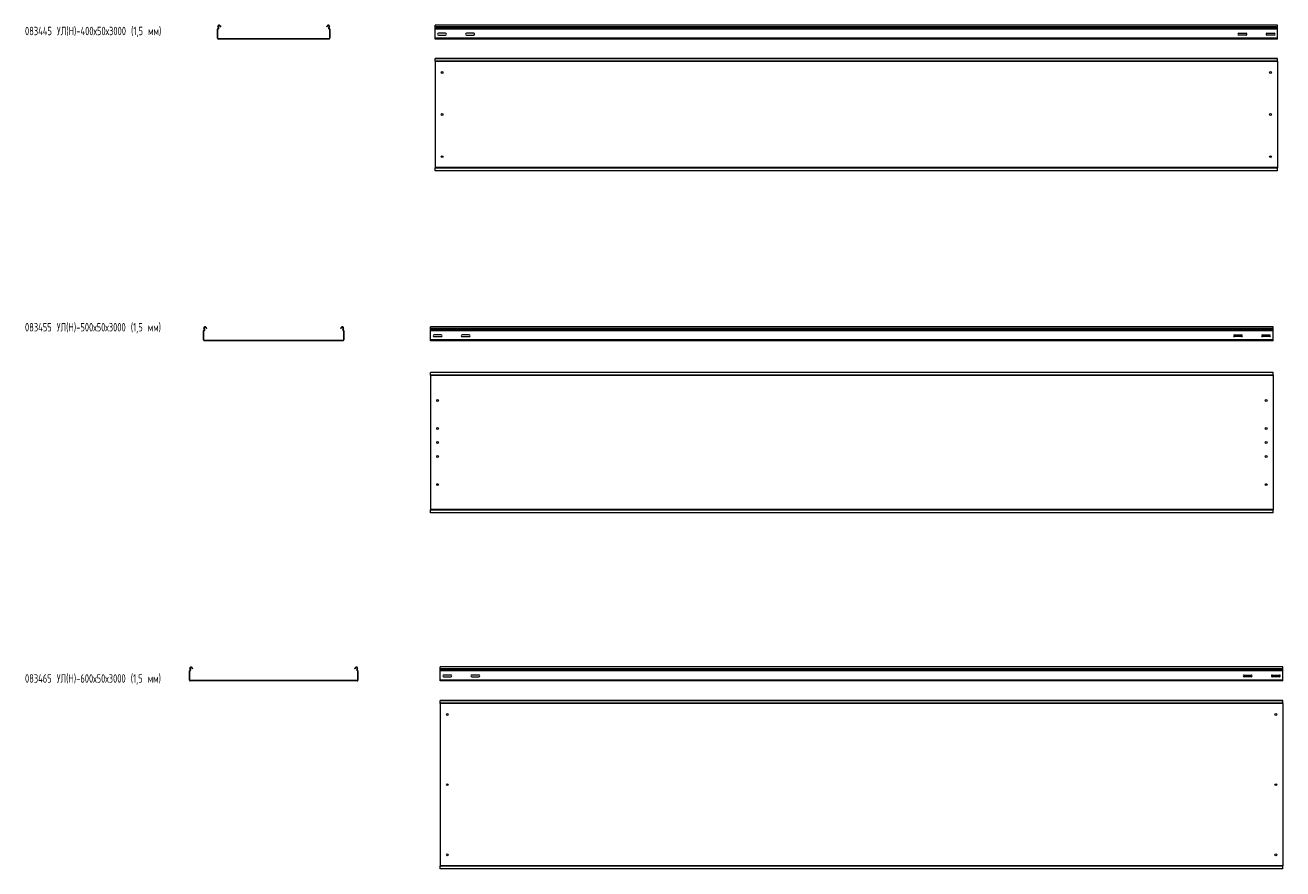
# Model space of a CAD drawing. Header units: millimetres. Extents: x -789 to 3689, y -6202 to -194.
# Tile 1 of 2: x -789 to 3689, y -6202 to -3196. Entities that reach past the tile are written whole.
import ezdxf

# ---------------------------------------------------------------- set-up
doc = ezdxf.new("R2010")
doc.units = ezdxf.units.MM
doc.styles.add('SLDTEXTSTYLE0', font='TXT', dxfattribs={"width": 0.7, "bigfont": 'bigfont'})

msp = doc.modelspace()

# ---------------------------------------------------------------- linework, layer by layer
at = {"color": 7, "linetype": 'Continuous', "lineweight": 15}
for p, q in [((-102.3, -3210.3), (-103.8, -3210.3)), ((-103.8, -3243), (-103.8, -3210.3)), ((-102.5, -3208.6), (-102.1, -3210)), ((-101, -3201.9), (-102.3, -3202.6)), ((-101, -3205), (-102.3, -3202.6)), ((-102.3, -3243), (-102.3, -3210.3)), ((-99.7, -3204.3), (-101, -3201.9)), ((-101, -3205), (-99.7, -3204.3)), ((-94.4, -3198.4), (-95.7, -3199.1)), ((-95.7, -3199.1), (-95.3, -3199.7)), ((-95.3, -3199.7), (-94, -3199)), ((-93.9, -3202.3), (-95.3, -3199.7)), ((-94.4, -3198.4), (-94, -3199)), ((-94, -3199), (-92.6, -3201.6)), ((-92.6, -3201.6), (-93.9, -3202.3)), ((285, -3201.6), (286.4, -3199)), ((286.3, -3202.3), (285, -3201.6)), ((287.7, -3199.7), (286.3, -3202.3)), ((286.4, -3199), (286.7, -3198.4)), ((286.4, -3199), (287.7, -3199.7)), ((288, -3199.1), (286.7, -3198.4)), ((287.7, -3199.7), (288, -3199.1)), ((293.3, -3201.9), (292.1, -3204.3)), ((292.1, -3204.3), (293.4, -3205)), ((294.6, -3202.6), (293.3, -3201.9)), ((294.6, -3202.6), (293.4, -3205)), ((294.9, -3208.6), (294.5, -3210)), ((296.2, -3210.3), (294.7, -3210.3)), ((294.7, -3210.3), (294.7, -3243)), ((296.2, -3210.3), (296.2, -3243)), ((3670.6, -3196), (670.6, -3196)), ((670.6, -3202.6), (670.6, -3196)), ((3670.6, -3202.6), (670.6, -3202.6)), ((670.6, -3205), (670.6, -3202.6)), ((3670.6, -3205), (670.6, -3205)), ((670.6, -3208.6), (670.6, -3205)), ((3670.6, -3208.6), (670.6, -3208.6)), ((670.6, -3210.3), (670.6, -3208.6)), ((3670.6, -3210.3), (670.6, -3210.3)), ((670.6, -3243), (670.6, -3210.3)), ((3670.6, -3202.6), (3670.6, -3196)), ((3670.6, -3205), (3670.6, -3202.6)), ((3670.6, -3208.6), (3670.6, -3205)), ((3670.6, -3210.3), (3670.6, -3208.6)), ((3670.6, -3243), (3670.6, -3210.3)), ((-103.8, -3243), (-102.3, -3243)), ((-100.8, -3244.5), (-100.8, -3246)), ((293.2, -3244.5), (-100.8, -3244.5)), ((293.2, -3246), (-100.8, -3246)), ((293.2, -3246), (293.2, -3244.5)), ((294.7, -3243), (296.2, -3243)), ((3670.6, -3243), (670.6, -3243)), ((670.6, -3246), (670.6, -3243)), ((3670.6, -3246), (670.6, -3246)), ((708.4, -3224.7), (682.9, -3224.7)), ((682.9, -3231.2), (708.4, -3231.2)), ((808.4, -3224.7), (782.9, -3224.7)), ((782.9, -3231.2), (808.4, -3231.2)), ((3532.9, -3224.7), (3558.4, -3224.7)), ((3558.4, -3231.2), (3532.9, -3231.2)), ((3632.9, -3224.7), (3658.4, -3224.7)), ((3658.4, -3231.2), (3632.9, -3231.2)), ((3670.6, -3246), (3670.6, -3243)), ((3670.6, -3314.7), (670.6, -3314.7)), ((670.6, -3315.7), (670.6, -3314.7)), ((3670.6, -3315.7), (670.6, -3315.7)), ((670.6, -3324.2), (670.6, -3315.7)), ((3670.6, -3324.2), (670.6, -3324.2)), ((670.6, -3324.5), (670.6, -3324.2)), ((670.6, -3324.5), (673.6, -3325.9)), ((670.6, -3324.5), (670.6, -3704.9)), ((3667.6, -3325.9), (673.6, -3325.9)), ((3667.6, -3325.9), (3670.6, -3324.5)), ((3670.6, -3315.7), (3670.6, -3314.7)), ((3670.6, -3324.2), (3670.6, -3315.7)), ((3670.6, -3324.5), (3670.6, -3324.2)), ((3670.6, -3324.5), (3670.6, -3704.9)), ((673.6, -3703.5), (670.6, -3704.9)), ((670.6, -3705.3), (670.6, -3704.9)), ((3670.6, -3705.3), (670.6, -3705.3)), ((670.6, -3713.7), (670.6, -3705.3)), ((670.6, -3713.7), (3670.6, -3713.7)), ((670.6, -3714.7), (670.6, -3713.7)), ((3670.6, -3714.7), (670.6, -3714.7)), ((3667.6, -3703.5), (673.6, -3703.5)), ((3670.6, -3704.9), (3667.6, -3703.5)), ((3670.6, -3705.3), (3670.6, -3704.9)), ((3670.6, -3713.7), (3670.6, -3705.3)), ((3670.6, -3714.7), (3670.6, -3713.7)), ((-152.3, -4285.1), (-153.8, -4285.1)), ((-153.8, -4317.8), (-153.8, -4285.1)), ((-152.5, -4283.4), (-152.1, -4284.8)), ((-151, -4276.7), (-152.3, -4277.4)), ((-151, -4279.8), (-152.3, -4277.4)), ((-152.3, -4317.8), (-152.3, -4285.1)), ((-149.7, -4279.1), (-151, -4276.7)), ((-151, -4279.8), (-149.7, -4279.1)), ((-144.4, -4273.2), (-145.7, -4273.9)), ((-145.7, -4273.9), (-145.3, -4274.5)), ((-145.3, -4274.5), (-144, -4273.8)), ((-143.9, -4277.1), (-145.3, -4274.5)), ((-144.4, -4273.2), (-144, -4273.8)), ((-144, -4273.8), (-142.6, -4276.4)), ((-142.6, -4276.4), (-143.9, -4277.1)), ((335, -4276.4), (336.4, -4273.8)), ((336.3, -4277.1), (335, -4276.4)), ((337.7, -4274.5), (336.3, -4277.1)), ((336.4, -4273.8), (336.7, -4273.2)), ((336.4, -4273.8), (337.7, -4274.5)), ((338, -4273.9), (336.7, -4273.2)), ((337.7, -4274.5), (338, -4273.9)), ((343.3, -4276.7), (342.1, -4279.1)), ((342.1, -4279.1), (343.4, -4279.8)), ((344.6, -4277.4), (343.3, -4276.7)), ((344.6, -4277.4), (343.4, -4279.8)), ((344.9, -4283.4), (344.5, -4284.8)), ((346.2, -4285.1), (344.7, -4285.1)), ((344.7, -4285.1), (344.7, -4317.8)), ((346.2, -4285.1), (346.2, -4317.8)), ((3654.8, -4270.8), (654.8, -4270.8)), ((654.8, -4277.4), (654.8, -4270.8)), ((3654.8, -4277.4), (654.8, -4277.4)), ((654.8, -4279.8), (654.8, -4277.4)), ((3654.8, -4279.8), (654.8, -4279.8)), ((654.8, -4283.4), (654.8, -4279.8)), ((3654.8, -4283.4), (654.8, -4283.4)), ((654.8, -4285.1), (654.8, -4283.4)), ((3654.8, -4285.1), (654.8, -4285.1)), ((654.8, -4317.8), (654.8, -4285.1)), ((3654.8, -4277.4), (3654.8, -4270.8)), ((3654.8, -4279.8), (3654.8, -4277.4)), ((3654.8, -4283.4), (3654.8, -4279.8)), ((3654.8, -4285.1), (3654.8, -4283.4)), ((3654.8, -4317.8), (3654.8, -4285.1)), ((-153.8, -4317.8), (-152.3, -4317.8)), ((-150.8, -4319.3), (-150.8, -4320.8)), ((343.2, -4319.3), (-150.8, -4319.3)), ((343.2, -4320.8), (-150.8, -4320.8)), ((343.2, -4320.8), (343.2, -4319.3)), ((344.7, -4317.8), (346.2, -4317.8)), ((3654.8, -4317.8), (654.8, -4317.8)), ((654.8, -4320.8), (654.8, -4317.8)), ((3654.8, -4320.8), (654.8, -4320.8)), ((692.5, -4299.5), (667, -4299.5)), ((667, -4306), (692.5, -4306)), ((792.5, -4299.5), (767, -4299.5)), ((767, -4306), (792.5, -4306)), ((3517, -4299.5), (3542.5, -4299.5)), ((3542.5, -4306), (3517, -4306)), ((3617, -4299.5), (3642.5, -4299.5)), ((3642.5, -4306), (3617, -4306)), ((3654.8, -4320.8), (3654.8, -4317.8)), ((3654.8, -4433.3), (654.8, -4433.3)), ((654.8, -4434.3), (654.8, -4433.3)), ((3654.8, -4434.3), (3654.8, -4433.3)), ((3654.8, -4434.3), (654.8, -4434.3)), ((654.8, -4442.8), (654.8, -4434.3)), ((3654.8, -4442.8), (654.8, -4442.8)), ((654.8, -4443.1), (654.8, -4442.8)), ((654.8, -4443.1), (657.8, -4444.5)), ((654.8, -4443.1), (654.8, -4923.5)), ((3651.8, -4444.5), (657.8, -4444.5)), ((3651.8, -4444.5), (3654.8, -4443.1)), ((3654.8, -4442.8), (3654.8, -4434.3)), ((3654.8, -4443.1), (3654.8, -4442.8)), ((3654.8, -4443.1), (3654.8, -4923.5)), ((657.8, -4922.1), (654.8, -4923.5)), ((654.8, -4923.8), (654.8, -4923.5)), ((3654.8, -4923.8), (654.8, -4923.8)), ((654.8, -4932.3), (654.8, -4923.8)), ((3651.8, -4922.1), (657.8, -4922.1)), ((3654.8, -4923.5), (3651.8, -4922.1)), ((3654.8, -4923.8), (3654.8, -4923.5)), ((3654.8, -4932.3), (3654.8, -4923.8)), ((654.8, -4932.3), (3654.8, -4932.3)), ((654.8, -4933.3), (654.8, -4932.3)), ((3654.8, -4933.3), (654.8, -4933.3)), ((3654.8, -4933.3), (3654.8, -4932.3)), ((-202.3, -5497.3), (-203.8, -5497.3)), ((-203.8, -5530), (-203.8, -5497.3)), ((-202.5, -5495.6), (-202.1, -5497.1)), ((-201, -5489), (-202.3, -5489.7)), ((-201, -5492), (-202.3, -5489.7)), ((-202.3, -5530), (-202.3, -5497.3)), ((-199.7, -5491.3), (-201, -5489)), ((-201, -5492), (-199.7, -5491.3)), ((-194.4, -5485.4), (-195.7, -5486.1)), ((-195.7, -5486.1), (-193.9, -5489.4)), ((-194.4, -5485.4), (-192.6, -5488.7)), ((-192.6, -5488.7), (-193.9, -5489.4)), ((385, -5488.7), (386.7, -5485.4)), ((386.3, -5489.4), (385, -5488.7)), ((386.3, -5489.4), (388, -5486.1)), ((388, -5486.1), (386.7, -5485.4)), ((393.3, -5489), (392.1, -5491.3)), ((392.1, -5491.3), (393.4, -5492)), ((394.6, -5489.7), (393.3, -5489)), ((394.6, -5489.7), (393.4, -5492)), ((394.9, -5495.6), (394.5, -5497.1)), ((396.2, -5497.3), (394.7, -5497.3)), ((394.7, -5497.3), (394.7, -5530)), ((396.2, -5497.3), (396.2, -5530)), ((3689.4, -5483), (689.4, -5483)), ((689.4, -5489.7), (689.4, -5483)), ((3689.4, -5489.7), (689.4, -5489.7)), ((689.4, -5492), (689.4, -5489.7)), ((3689.4, -5492), (689.4, -5492)), ((689.4, -5495.6), (689.4, -5492)), ((3689.4, -5495.6), (689.4, -5495.6)), ((689.4, -5497.3), (689.4, -5495.6)), ((3689.4, -5497.3), (689.4, -5497.3)), ((689.4, -5530), (689.4, -5497.3)), ((3689.4, -5489.7), (3689.4, -5483)), ((3689.4, -5492), (3689.4, -5489.7)), ((3689.4, -5495.6), (3689.4, -5492)), ((3689.4, -5497.3), (3689.4, -5495.6)), ((3689.4, -5530), (3689.4, -5497.3)), ((-203.8, -5530), (-202.3, -5530)), ((-200.8, -5531.5), (-200.8, -5533)), ((393.2, -5531.5), (-200.8, -5531.5)), ((393.2, -5533), (-200.8, -5533)), ((393.2, -5533), (393.2, -5531.5)), ((394.7, -5530), (396.2, -5530)), ((3689.4, -5530), (689.4, -5530)), ((689.4, -5533), (689.4, -5530)), ((3689.4, -5533), (689.4, -5533)), ((727.2, -5511.8), (701.7, -5511.8)), ((701.7, -5518.3), (727.2, -5518.3)), ((827.2, -5511.8), (801.7, -5511.8)), ((801.7, -5518.3), (827.2, -5518.3)), ((3551.7, -5511.8), (3577.2, -5511.8)), ((3577.2, -5518.3), (3551.7, -5518.3)), ((3651.7, -5511.8), (3677.2, -5511.8)), ((3677.2, -5518.3), (3651.7, -5518.3)), ((3689.4, -5533), (3689.4, -5530)), ((3689.4, -5602.5), (689.4, -5602.5)), ((689.4, -5603.5), (689.4, -5602.5)), ((3689.4, -5603.5), (689.4, -5603.5)), ((689.4, -5611.9), (689.4, -5603.5)), ((3689.4, -5611.9), (689.4, -5611.9)), ((689.4, -5613.7), (689.4, -5611.9)), ((3689.4, -5613.7), (689.4, -5613.7)), ((689.4, -5613.7), (689.4, -6191.3)), ((3689.4, -5603.5), (3689.4, -5602.5)), ((3689.4, -5611.9), (3689.4, -5603.5)), ((3689.4, -5613.7), (3689.4, -5611.9)), ((3689.4, -5613.7), (3689.4, -6191.3)), ((3689.4, -6191.3), (689.4, -6191.3)), ((689.4, -6193), (689.4, -6191.3)), ((3689.4, -6193), (689.4, -6193)), ((689.4, -6201.5), (689.4, -6193)), ((689.4, -6201.5), (3689.4, -6201.5)), ((689.4, -6202.5), (689.4, -6201.5)), ((3689.4, -6202.5), (689.4, -6202.5)), ((3689.4, -6193), (3689.4, -6191.3)), ((3689.4, -6201.5), (3689.4, -6193)), ((3689.4, -6202.5), (3689.4, -6201.5))]:
    msp.add_line(p, q, dxfattribs=at)
for centre in [(695.6, -3364.7), (3645.6, -3364.7), (695.6, -3514.7), (3645.6, -3514.7), (695.6, -3664.7), (3645.6, -3664.7), (679.8, -4533.3), (3629.8, -4533.3), (679.8, -4633.3), (3629.8, -4633.3), (679.8, -4683.3), (3629.8, -4683.3), (679.8, -4733.3), (3629.8, -4733.3), (679.8, -4833.3), (3629.8, -4833.3), (714.4, -5652.5), (3664.4, -5652.5), (714.4, -5902.5), (3664.4, -5902.5), (714.4, -6152.5), (3664.4, -6152.5)]:
    msp.add_circle(centre, 3.25, dxfattribs=at)
for centre, radius, start, end in [((-102, -3210.3), 1.8, 106.2863, 180), ((-98.3, -3200.5), 4.5, 28.0725, 208.0725), ((-103.2, -3206.2), 2.5, 286.2863, 28.0725), ((-102, -3210.3), 0.3, 106.2863, 180), ((-103.2, -3206.2), 4, 286.2863, 28.0725), ((-98.3, -3200.5), 3, 28.0725, 208.0725), ((290.7, -3200.5), 4.5, 331.9275, 151.9275), ((290.7, -3200.5), 3, 331.9275, 151.9275), ((295.6, -3206.2), 4, 151.9275, 253.7137), ((295.6, -3206.2), 2.5, 151.9275, 253.7137), ((294.4, -3210.3), 0.3, 0, 73.7137), ((294.4, -3210.3), 1.8, 0, 73.7137), ((-100.8, -3243), 3, 180, 270), ((-100.8, -3243), 1.5, 180, 270), ((293.2, -3243), 3, 270, 0), ((293.2, -3243), 1.5, 270, 0), ((682.9, -3228), 3.25, 90, 270), ((708.4, -3228), 3.25, 270, 90), ((782.9, -3228), 3.25, 90, 270), ((808.4, -3228), 3.25, 270, 90), ((3532.9, -3228), 3.25, 90, 270), ((3558.4, -3228), 3.25, 270, 90), ((3632.9, -3228), 3.25, 90, 270), ((3658.4, -3228), 3.25, 270, 90), ((-152, -4285.1), 1.8, 106.2863, 180), ((-148.3, -4275.3), 4.5, 28.0725, 208.0725), ((-153.2, -4281), 2.5, 286.2863, 28.0725), ((-152, -4285.1), 0.3, 106.2863, 180), ((-153.2, -4281), 4, 286.2863, 28.0725), ((-148.3, -4275.3), 3, 28.0725, 208.0725), ((340.7, -4275.3), 4.5, 331.9275, 151.9275), ((340.7, -4275.3), 3, 331.9275, 151.9275), ((345.6, -4281), 4, 151.9275, 253.7137), ((345.6, -4281), 2.5, 151.9275, 253.7137), ((344.4, -4285.1), 0.3, 0, 73.7137), ((344.4, -4285.1), 1.8, 0, 73.7137), ((-150.8, -4317.8), 3, 180, 270), ((-150.8, -4317.8), 1.5, 180, 270), ((343.2, -4317.8), 1.5, 270, 0), ((343.2, -4317.8), 3, 270, 0), ((667, -4302.8), 3.25, 90, 270), ((692.5, -4302.8), 3.25, 270, 90), ((767, -4302.8), 3.25, 90, 270), ((792.5, -4302.8), 3.25, 270, 90), ((3517, -4302.8), 3.25, 90, 270), ((3542.5, -4302.8), 3.25, 270, 90), ((3617, -4302.8), 3.25, 90, 270), ((3642.5, -4302.8), 3.25, 270, 90), ((-202, -5497.3), 1.8, 106.2863, 180), ((-198.3, -5487.5), 4.5, 28.0725, 208.0725), ((-203.2, -5493.2), 2.5, 286.2863, 28.0725), ((-202, -5497.3), 0.3, 106.2863, 180), ((-203.2, -5493.2), 4, 286.2863, 28.0725), ((-198.3, -5487.5), 3, 28.0725, 208.0725), ((390.7, -5487.5), 4.5, 331.9275, 151.9275), ((390.7, -5487.5), 3, 331.9275, 151.9275), ((395.6, -5493.2), 4, 151.9275, 253.7137), ((395.6, -5493.2), 2.5, 151.9275, 253.7137), ((394.4, -5497.3), 0.3, 0, 73.7137), ((394.4, -5497.3), 1.8, 0, 73.7137), ((-200.8, -5530), 3, 180, 270), ((-200.8, -5530), 1.5, 180, 270), ((393.2, -5530), 1.5, 270, 0), ((393.2, -5530), 3, 270, 0), ((701.7, -5515), 3.25, 90, 270), ((727.2, -5515), 3.25, 270, 90), ((801.7, -5515), 3.25, 90, 270), ((827.2, -5515), 3.25, 270, 90), ((3551.7, -5515), 3.25, 90, 270), ((3577.2, -5515), 3.25, 270, 90), ((3651.7, -5515), 3.25, 90, 270), ((3677.2, -5515), 3.25, 270, 90)]:
    msp.add_arc(centre, radius, start, end, dxfattribs=at)

# ---------------------------------------------------------------- texts
at = {"color": 7, "linetype": 'Continuous', "lineweight": 0, "char_height": 30, "attachment_point": 1, "style": 'SLDTEXTSTYLE0'}
for s, insert in [('083445 \\M+18454\\M+1844C(\\M+1844E)-400\\M+1848750\\M+184873000 (1,5 \\M+1847D\\M+1847D)', (-789.4, -3201.9)), ('083455 \\M+18454\\M+1844C(\\M+1844E)-500\\M+1848750\\M+184873000 (1,5 \\M+1847D\\M+1847D)', (-789.4, -4257.5)), ('083465 \\M+18454\\M+1844C(\\M+1844E)-600\\M+1848750\\M+184873000 (1,5 \\M+1847D\\M+1847D)', (-789.4, -5509))]:
    msp.add_mtext(s, dxfattribs=dict(at, insert=insert))

doc.saveas('drawing.dxf')
